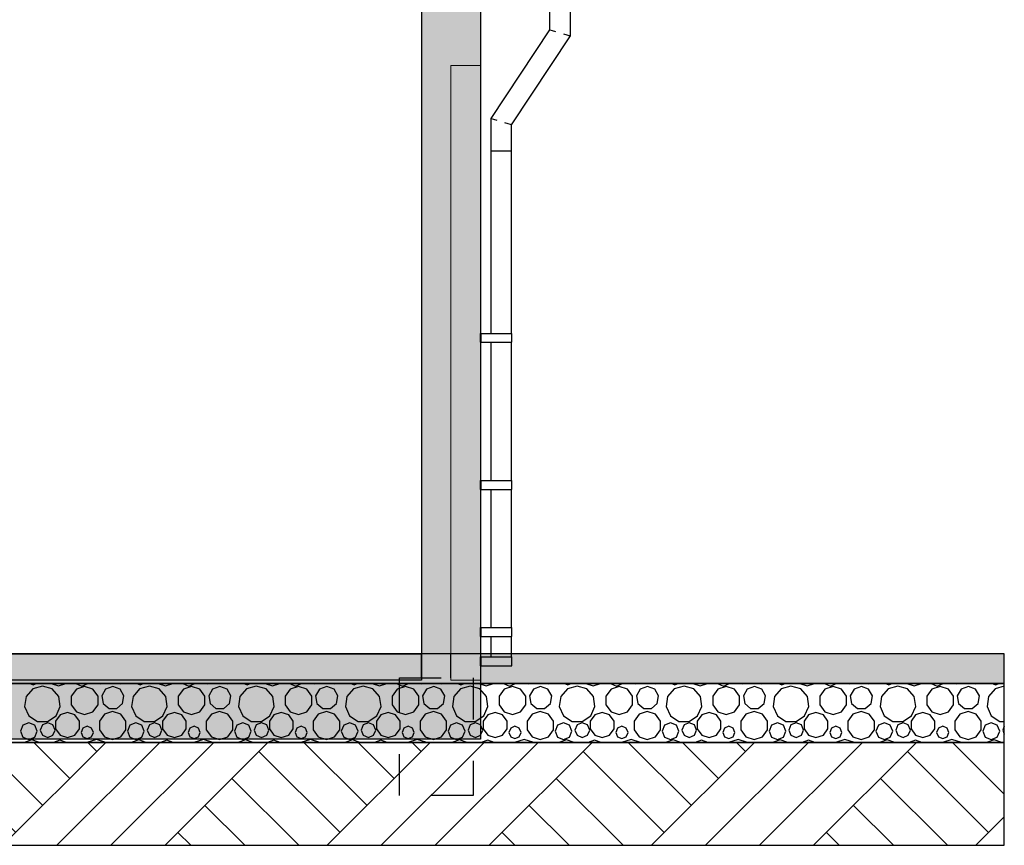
# Model space of a CAD drawing. Header units: millimetres. Extents: x 136716 to 165336, y 71818 to 82974.
# Tile 9 of 14: x 151657 to 155006, y 76989 to 79796. Entities that reach past the tile are written whole.
import ezdxf

# ---------------------------------------------------------------- set-up
doc = ezdxf.new("R2010")
doc.units = ezdxf.units.MM
doc.header["$LTSCALE"] = 0.5
doc.header["$MEASUREMENT"] = 0
doc.linetypes.add('PLINE', pattern=[0])
doc.linetypes.add('Små Stiplet', pattern=[564.444444, 282.222222, -282.222222])
for name, color, linetype in [('231- Bærende yttervegger (Skravur)(Nye konstruksjoner)', 7, 'Continuous'), ('231- Bærende yttervegger(Nye konstruksjoner)', 7, 'Continuous'), ('24-- Innervegger(Nye konstruksjoner)', 7, 'Continuous'), ('252- Gulv på grunn_ bunnplate (Skravur)(Nye konstruksjoner)', 7, 'Continuous'), ('252- Gulv på grunn_ bunnplate(Nye konstruksjoner)', 7, 'Continuous'), ('265- Gesimser_ takrenner og nedløp(Nye konstruksjoner)', 7, 'Continuous'), ('315- Utstyr for sanitærinstallasjoner(Nye konstruksjoner)', 7, 'Continuous'), ('878- Annen overflate_visuell informasjon_situasjonsplan(Nye konstruksjoner)', 7, 'Continuous')]:
    doc.layers.add(name, color=color, linetype=linetype)
doc.layers.add('244- Vinduer_ dører_ foldevegger(Nye konstruksjoner)', color=7, linetype='Continuous', lineweight=0)

# ---------------------------------------------------------------- blocks, each defined once
blk = doc.blocks.new('*X17', base_point=(-68238.4, 0))
at = {"layer": '878- Annen overflate_visuell informasjon_situasjonsplan(Nye konstruksjoner)', "linetype": 'PLINE'}
for p, q in [((151692.2, 77538.9), (151703.6, 77534.2)), ((151734.8, 77530.4), (151701.7, 77520.7)), ((151703.6, 77534.2), (151715, 77538.9)), ((151767.9, 77520.7), (151734.8, 77530.4)), ((151764.7, 77538.9), (151789.7, 77530.8)), ((151789.7, 77530.8), (151814.7, 77538.9)), ((151848.5, 77538.9), (151848.5, 77538.8)), ((151848.5, 77538.8), (151868.7, 77530.4)), ((151868.7, 77530.4), (151888.9, 77538.8)), ((151888.9, 77538.8), (151889, 77538.9)), ((151929.1, 77538.9), (151932.6, 77537.4)), ((151932.6, 77537.4), (151936, 77538.9)), ((151996.3, 77538.9), (151999.9, 77537.7)), ((151999.9, 77537.7), (152003.6, 77538.9)), ((152055.9, 77538.9), (152067.3, 77534.2)), ((152098.5, 77530.4), (152065.4, 77520.7)), ((152067.3, 77534.2), (152078.7, 77538.9)), ((152131.6, 77520.7), (152098.5, 77530.4)), ((152128.4, 77538.9), (152153.4, 77530.8)), ((152153.4, 77530.8), (152178.4, 77538.9)), ((152212.2, 77538.9), (152212.2, 77538.8)), ((152212.2, 77538.8), (152232.4, 77530.4)), ((152232.4, 77530.4), (152252.7, 77538.8)), ((152252.7, 77538.8), (152252.7, 77538.9)), ((152292.8, 77538.9), (152296.3, 77537.4)), ((152296.3, 77537.4), (152299.7, 77538.9)), ((152360, 77538.9), (152363.6, 77537.7)), ((152363.6, 77537.7), (152367.3, 77538.9)), ((152419.6, 77538.9), (152431, 77534.2)), ((152462.2, 77530.4), (152429.2, 77520.7)), ((152431, 77534.2), (152442.4, 77538.9)), ((152495.3, 77520.7), (152462.2, 77530.4)), ((152492.1, 77538.9), (152517.1, 77530.8)), ((152517.1, 77530.8), (152542.1, 77538.9)), ((152575.9, 77538.9), (152575.9, 77538.8)), ((152575.9, 77538.8), (152596.1, 77530.4)), ((152596.1, 77530.4), (152616.4, 77538.8)), ((152616.4, 77538.8), (152616.4, 77538.9)), ((152656.5, 77538.9), (152660, 77537.4)), ((152660, 77537.4), (152663.5, 77538.9)), ((152723.7, 77538.9), (152727.3, 77537.7)), ((152727.3, 77537.7), (152731, 77538.9)), ((152783.3, 77538.9), (152794.7, 77534.2)), ((152826, 77530.4), (152792.9, 77520.7)), ((152794.7, 77534.2), (152806.2, 77538.9)), ((152859, 77520.7), (152826, 77530.4)), ((152855.9, 77538.9), (152880.8, 77530.8)), ((152880.8, 77530.8), (152905.8, 77538.9)), ((152939.6, 77538.9), (152939.6, 77538.8)), ((152939.6, 77538.8), (152959.9, 77530.4)), ((152959.9, 77530.4), (152980.1, 77538.8)), ((152980.1, 77538.8), (152980.1, 77538.9)), ((153020.2, 77538.9), (153023.7, 77537.4)), ((153023.7, 77537.4), (153027.2, 77538.9)), ((153087.4, 77538.9), (153091.1, 77537.7)), ((153091.1, 77537.7), (153094.7, 77538.9)), ((153147, 77538.9), (153158.4, 77534.2)), ((153189.7, 77530.4), (153156.6, 77520.7)), ((153158.4, 77534.2), (153169.9, 77538.9)), ((153222.8, 77520.7), (153189.7, 77530.4)), ((153219.6, 77538.9), (153244.5, 77530.8)), ((153244.5, 77530.8), (153269.5, 77538.9)), ((153303.3, 77538.9), (153303.3, 77538.8)), ((153303.3, 77538.8), (153323.6, 77530.4)), ((153323.6, 77530.4), (153343.8, 77538.8)), ((153343.8, 77538.8), (153343.8, 77538.9)), ((153383.9, 77538.9), (153387.4, 77537.4)), ((153387.4, 77537.4), (153390.9, 77538.9)), ((153451.1, 77538.9), (153454.8, 77537.7)), ((153454.8, 77537.7), (153458.4, 77538.9)), ((153510.7, 77538.9), (153522.1, 77534.2)), ((153553.4, 77530.4), (153520.3, 77520.7)), ((153522.1, 77534.2), (153533.6, 77538.9)), ((153586.5, 77520.7), (153553.4, 77530.4)), ((153583.3, 77538.9), (153608.2, 77530.8)), ((153608.2, 77530.8), (153633.2, 77538.9)), ((153667, 77538.9), (153667.1, 77538.8)), ((153667.1, 77538.8), (153687.3, 77530.4)), ((153687.3, 77530.4), (153707.5, 77538.8)), ((153707.5, 77538.8), (153707.5, 77538.9)), ((153747.6, 77538.9), (153751.1, 77537.4)), ((153751.1, 77537.4), (153754.6, 77538.9)), ((153814.8, 77538.9), (153818.5, 77537.7)), ((153818.5, 77537.7), (153822.1, 77538.9)), ((153874.4, 77538.9), (153885.8, 77534.2)), ((153917.1, 77530.4), (153884, 77520.7)), ((153885.8, 77534.2), (153897.3, 77538.9)), ((153950.2, 77520.7), (153917.1, 77530.4)), ((153947, 77538.9), (153971.9, 77530.8)), ((153971.9, 77530.8), (153996.9, 77538.9)), ((154030.7, 77538.9), (154030.8, 77538.8)), ((154030.8, 77538.8), (154051, 77530.4)), ((154051, 77530.4), (154071.2, 77538.8)), ((154071.2, 77538.8), (154071.2, 77538.9)), ((154111.3, 77538.9), (154114.8, 77537.4)), ((154114.8, 77537.4), (154118.3, 77538.9)), ((154178.5, 77538.9), (154182.2, 77537.7)), ((154182.2, 77537.7), (154185.8, 77538.9)), ((154238.1, 77538.9), (154249.6, 77534.2)), ((154280.8, 77530.4), (154247.7, 77520.7)), ((154249.6, 77534.2), (154261, 77538.9)), ((154313.9, 77520.7), (154280.8, 77530.4)), ((154310.7, 77538.9), (154335.7, 77530.8)), ((154335.7, 77530.8), (154360.6, 77538.9)), ((154394.4, 77538.9), (154394.5, 77538.8)), ((154394.5, 77538.8), (154414.7, 77530.4)), ((154414.7, 77530.4), (154434.9, 77538.8)), ((154434.9, 77538.8), (154435, 77538.9)), ((154475, 77538.9), (154478.5, 77537.4)), ((154478.5, 77537.4), (154482, 77538.9)), ((154542.2, 77538.9), (154545.9, 77537.7)), ((154545.9, 77537.7), (154549.5, 77538.9)), ((154601.8, 77538.9), (154613.3, 77534.2)), ((154644.5, 77530.4), (154611.4, 77520.7)), ((154613.3, 77534.2), (154624.7, 77538.9)), ((154677.6, 77520.7), (154644.5, 77530.4)), ((154674.4, 77538.9), (154699.4, 77530.8)), ((154699.4, 77530.8), (154724.3, 77538.9)), ((154758.1, 77538.9), (154758.2, 77538.8)), ((154758.2, 77538.8), (154778.4, 77530.4)), ((154778.4, 77530.4), (154798.6, 77538.8)), ((154798.6, 77538.8), (154798.7, 77538.9)), ((154838.7, 77538.9), (154842.2, 77537.4)), ((154842.2, 77537.4), (154845.7, 77538.9)), ((154905.9, 77538.9), (154909.6, 77537.7)), ((154909.6, 77537.7), (154913.3, 77538.9)), ((154965.5, 77538.9), (154977, 77534.2)), ((154977, 77534.2), (154988.4, 77538.9)), ((151701.7, 77520.7), (151679.1, 77494.6)), ((151790.5, 77494.6), (151767.9, 77520.7)), ((151850.4, 77520.2), (151833, 77496.4)), ((151878.4, 77529.3), (151850.4, 77520.2)), ((151906.4, 77520.2), (151878.4, 77529.3)), ((151923.8, 77496.4), (151906.4, 77520.2)), ((151949.8, 77519.8), (151936.7, 77497.1)), ((151936.7, 77497.1), (151941.2, 77471.3)), ((151974.4, 77528.8), (151949.8, 77519.8)), ((151999.1, 77519.8), (151974.4, 77528.8)), ((152012.2, 77497.1), (151999.1, 77519.8)), ((152007.6, 77471.3), (152012.2, 77497.1)), ((152065.4, 77520.7), (152042.9, 77494.6)), ((152154.2, 77494.6), (152131.6, 77520.7)), ((152214.1, 77520.2), (152196.7, 77496.4)), ((152242.1, 77529.3), (152214.1, 77520.2)), ((152270.1, 77520.2), (152242.1, 77529.3)), ((152287.5, 77496.4), (152270.1, 77520.2)), ((152313.5, 77519.8), (152300.4, 77497.1)), ((152300.4, 77497.1), (152304.9, 77471.3)), ((152338.1, 77528.8), (152313.5, 77519.8)), ((152362.8, 77519.8), (152338.1, 77528.8)), ((152375.9, 77497.1), (152362.8, 77519.8)), ((152371.4, 77471.3), (152375.9, 77497.1)), ((152429.2, 77520.7), (152406.6, 77494.6)), ((152517.9, 77494.6), (152495.3, 77520.7)), ((152577.8, 77520.2), (152560.4, 77496.4)), ((152605.8, 77529.3), (152577.8, 77520.2)), ((152633.9, 77520.2), (152605.8, 77529.3)), ((152651.2, 77496.4), (152633.9, 77520.2)), ((152677.2, 77519.8), (152664.1, 77497.1)), ((152664.1, 77497.1), (152668.6, 77471.3)), ((152701.8, 77528.8), (152677.2, 77519.8)), ((152726.5, 77519.8), (152701.8, 77528.8)), ((152739.6, 77497.1), (152726.5, 77519.8)), ((152735.1, 77471.3), (152739.6, 77497.1)), ((152792.9, 77520.7), (152770.3, 77494.6)), ((152881.6, 77494.6), (152859, 77520.7)), ((152941.5, 77520.2), (152924.1, 77496.4)), ((152969.5, 77529.3), (152941.5, 77520.2)), ((152997.6, 77520.2), (152969.5, 77529.3)), ((153014.9, 77496.4), (152997.6, 77520.2)), ((153040.9, 77519.8), (153027.8, 77497.1)), ((153027.8, 77497.1), (153032.3, 77471.3)), ((153065.6, 77528.8), (153040.9, 77519.8)), ((153090.2, 77519.8), (153065.6, 77528.8)), ((153103.3, 77497.1), (153090.2, 77519.8)), ((153098.8, 77471.3), (153103.3, 77497.1)), ((153156.6, 77520.7), (153134, 77494.6)), ((153245.3, 77494.6), (153222.8, 77520.7)), ((153305.2, 77520.2), (153287.9, 77496.4)), ((153333.2, 77529.3), (153305.2, 77520.2)), ((153361.3, 77520.2), (153333.2, 77529.3)), ((153378.6, 77496.4), (153361.3, 77520.2)), ((153404.6, 77519.8), (153391.5, 77497.1)), ((153391.5, 77497.1), (153396, 77471.3)), ((153429.3, 77528.8), (153404.6, 77519.8)), ((153453.9, 77519.8), (153429.3, 77528.8)), ((153467, 77497.1), (153453.9, 77519.8)), ((153462.5, 77471.3), (153467, 77497.1)), ((153520.3, 77520.7), (153497.7, 77494.6)), ((153609, 77494.6), (153586.5, 77520.7)), ((153668.9, 77520.2), (153651.6, 77496.4)), ((153696.9, 77529.3), (153668.9, 77520.2)), ((153725, 77520.2), (153696.9, 77529.3)), ((153742.3, 77496.4), (153725, 77520.2)), ((153768.3, 77519.8), (153755.2, 77497.1)), ((153755.2, 77497.1), (153759.8, 77471.3)), ((153793, 77528.8), (153768.3, 77519.8)), ((153817.6, 77519.8), (153793, 77528.8)), ((153830.7, 77497.1), (153817.6, 77519.8)), ((153826.2, 77471.3), (153830.7, 77497.1)), ((153884, 77520.7), (153861.4, 77494.6)), ((153972.8, 77494.6), (153950.2, 77520.7)), ((154032.6, 77520.2), (154015.3, 77496.4)), ((154060.6, 77529.3), (154032.6, 77520.2)), ((154088.7, 77520.2), (154060.6, 77529.3)), ((154106, 77496.4), (154088.7, 77520.2)), ((154132, 77519.8), (154118.9, 77497.1)), ((154118.9, 77497.1), (154123.5, 77471.3)), ((154156.7, 77528.8), (154132, 77519.8)), ((154181.3, 77519.8), (154156.7, 77528.8)), ((154194.4, 77497.1), (154181.3, 77519.8)), ((154189.9, 77471.3), (154194.4, 77497.1)), ((154247.7, 77520.7), (154225.1, 77494.6)), ((154336.5, 77494.6), (154313.9, 77520.7)), ((154396.3, 77520.2), (154379, 77496.4)), ((154424.3, 77529.3), (154396.3, 77520.2)), ((154452.4, 77520.2), (154424.3, 77529.3)), ((154469.7, 77496.4), (154452.4, 77520.2)), ((154495.7, 77519.8), (154482.6, 77497.1)), ((154482.6, 77497.1), (154487.2, 77471.3)), ((154520.4, 77528.8), (154495.7, 77519.8)), ((154545, 77519.8), (154520.4, 77528.8)), ((154558.2, 77497.1), (154545, 77519.8)), ((154553.6, 77471.3), (154558.2, 77497.1)), ((154611.4, 77520.7), (154588.8, 77494.6)), ((154700.2, 77494.6), (154677.6, 77520.7)), ((154760, 77520.2), (154742.7, 77496.4)), ((154788.1, 77529.3), (154760, 77520.2)), ((154816.1, 77520.2), (154788.1, 77529.3)), ((154833.4, 77496.4), (154816.1, 77520.2)), ((154859.4, 77519.8), (154846.3, 77497.1)), ((154846.3, 77497.1), (154850.9, 77471.3)), ((154884.1, 77528.8), (154859.4, 77519.8)), ((154908.7, 77519.8), (154884.1, 77528.8)), ((154921.9, 77497.1), (154908.7, 77519.8)), ((154917.3, 77471.3), (154921.9, 77497.1)), ((154975.1, 77520.7), (154952.5, 77494.6)), ((155006.4, 77529.9), (154975.1, 77520.7)), ((151679.1, 77494.6), (151674.2, 77460.5)), ((151795.4, 77460.5), (151790.5, 77494.6)), ((151833, 77496.4), (151833, 77466.9)), ((151833, 77466.9), (151850.4, 77443)), ((151906.4, 77443), (151923.8, 77466.9)), ((151923.8, 77466.9), (151923.8, 77496.4)), ((151941.2, 77471.3), (151961.3, 77454.4)), ((151987.5, 77454.4), (152007.6, 77471.3)), ((152042.9, 77494.6), (152037.9, 77460.5)), ((152159.1, 77460.5), (152154.2, 77494.6)), ((152196.7, 77496.4), (152196.7, 77466.9)), ((152196.7, 77466.9), (152214.1, 77443)), ((152270.1, 77443), (152287.5, 77466.9)), ((152287.5, 77466.9), (152287.5, 77496.4)), ((152304.9, 77471.3), (152325, 77454.4)), ((152351.3, 77454.4), (152371.4, 77471.3)), ((152406.6, 77494.6), (152401.7, 77460.5)), ((152522.8, 77460.5), (152517.9, 77494.6)), ((152560.4, 77496.4), (152560.4, 77466.9)), ((152560.4, 77466.9), (152577.8, 77443)), ((152633.9, 77443), (152651.2, 77466.9)), ((152651.2, 77466.9), (152651.2, 77496.4)), ((152668.6, 77471.3), (152688.7, 77454.4)), ((152715, 77454.4), (152735.1, 77471.3)), ((152770.3, 77494.6), (152765.4, 77460.5)), ((152886.5, 77460.5), (152881.6, 77494.6)), ((152924.1, 77496.4), (152924.1, 77466.9)), ((152924.1, 77466.9), (152941.5, 77443)), ((152997.6, 77443), (153014.9, 77466.9)), ((153014.9, 77466.9), (153014.9, 77496.4)), ((153032.3, 77471.3), (153052.4, 77454.4)), ((153078.7, 77454.4), (153098.8, 77471.3)), ((153134, 77494.6), (153129.1, 77460.5)), ((153250.3, 77460.5), (153245.3, 77494.6)), ((153287.9, 77496.4), (153287.9, 77466.9)), ((153287.9, 77466.9), (153305.2, 77443)), ((153361.3, 77443), (153378.6, 77466.9)), ((153378.6, 77466.9), (153378.6, 77496.4)), ((153396, 77471.3), (153416.1, 77454.4)), ((153442.4, 77454.4), (153462.5, 77471.3)), ((153497.7, 77494.6), (153492.8, 77460.5)), ((153614, 77460.5), (153609, 77494.6)), ((153651.6, 77496.4), (153651.6, 77466.9)), ((153651.6, 77466.9), (153668.9, 77443)), ((153725, 77443), (153742.3, 77466.9)), ((153742.3, 77466.9), (153742.3, 77496.4)), ((153759.8, 77471.3), (153779.8, 77454.4)), ((153806.1, 77454.4), (153826.2, 77471.3)), ((153861.4, 77494.6), (153856.5, 77460.5)), ((153977.7, 77460.5), (153972.8, 77494.6)), ((154015.3, 77496.4), (154015.3, 77466.9)), ((154015.3, 77466.9), (154032.6, 77443)), ((154088.7, 77443), (154106, 77466.9)), ((154106, 77466.9), (154106, 77496.4)), ((154123.5, 77471.3), (154143.6, 77454.4)), ((154169.8, 77454.4), (154189.9, 77471.3)), ((154225.1, 77494.6), (154220.2, 77460.5)), ((154341.4, 77460.5), (154336.5, 77494.6)), ((154379, 77496.4), (154379, 77466.9)), ((154379, 77466.9), (154396.3, 77443)), ((154452.4, 77443), (154469.7, 77466.9)), ((154469.7, 77466.9), (154469.7, 77496.4)), ((154487.2, 77471.3), (154507.3, 77454.4)), ((154533.5, 77454.4), (154553.6, 77471.3)), ((154588.8, 77494.6), (154583.9, 77460.5)), ((154705.1, 77460.5), (154700.2, 77494.6)), ((154742.7, 77496.4), (154742.7, 77466.9)), ((154742.7, 77466.9), (154760, 77443)), ((154816.1, 77443), (154833.4, 77466.9)), ((154833.4, 77466.9), (154833.4, 77496.4)), ((154850.9, 77471.3), (154871, 77454.4)), ((154897.2, 77454.4), (154917.3, 77471.3)), ((154952.5, 77494.6), (154947.6, 77460.5)), ((151674.2, 77460.5), (151688.6, 77429.1)), ((151794.9, 77432.7), (151779.5, 77411.4)), ((151781.1, 77429.1), (151795.4, 77460.5)), ((151819.9, 77440.8), (151794.9, 77432.7)), ((151844.9, 77432.7), (151819.9, 77440.8)), ((151860.4, 77411.4), (151844.9, 77432.7)), ((151850.4, 77443), (151878.4, 77433.9)), ((151878.4, 77433.9), (151906.4, 77443)), ((151945.6, 77434.4), (151928.4, 77410.7)), ((151973.4, 77443.4), (151945.6, 77434.4)), ((151961.3, 77454.4), (151987.5, 77454.4)), ((152001.2, 77434.4), (151973.4, 77443.4)), ((152018.4, 77410.7), (152001.2, 77434.4)), ((152037.9, 77460.5), (152052.3, 77429.1)), ((152158.6, 77432.7), (152143.2, 77411.4)), ((152144.8, 77429.1), (152159.1, 77460.5)), ((152183.6, 77440.8), (152158.6, 77432.7)), ((152208.7, 77432.7), (152183.6, 77440.8)), ((152224.1, 77411.4), (152208.7, 77432.7)), ((152214.1, 77443), (152242.1, 77433.9)), ((152242.1, 77433.9), (152270.1, 77443)), ((152309.3, 77434.4), (152292.1, 77410.7)), ((152337.1, 77443.4), (152309.3, 77434.4)), ((152325, 77454.4), (152351.3, 77454.4)), ((152364.9, 77434.4), (152337.1, 77443.4)), ((152382.1, 77410.7), (152364.9, 77434.4)), ((152401.7, 77460.5), (152416, 77429.1)), ((152522.3, 77432.7), (152506.9, 77411.4)), ((152508.5, 77429.1), (152522.8, 77460.5)), ((152547.3, 77440.8), (152522.3, 77432.7)), ((152572.4, 77432.7), (152547.3, 77440.8)), ((152587.8, 77411.4), (152572.4, 77432.7)), ((152577.8, 77443), (152605.8, 77433.9)), ((152605.8, 77433.9), (152633.9, 77443)), ((152673, 77434.4), (152655.8, 77410.7)), ((152700.8, 77443.4), (152673, 77434.4)), ((152688.7, 77454.4), (152715, 77454.4)), ((152728.6, 77434.4), (152700.8, 77443.4)), ((152745.8, 77410.7), (152728.6, 77434.4)), ((152765.4, 77460.5), (152779.7, 77429.1)), ((152886, 77432.7), (152870.6, 77411.4)), ((152872.2, 77429.1), (152886.5, 77460.5)), ((152911.1, 77440.8), (152886, 77432.7)), ((152936.1, 77432.7), (152911.1, 77440.8)), ((152951.5, 77411.4), (152936.1, 77432.7)), ((152941.5, 77443), (152969.5, 77433.9)), ((152969.5, 77433.9), (152997.6, 77443)), ((153036.7, 77434.4), (153019.5, 77410.7)), ((153064.5, 77443.4), (153036.7, 77434.4)), ((153052.4, 77454.4), (153078.7, 77454.4)), ((153092.3, 77434.4), (153064.5, 77443.4)), ((153109.5, 77410.7), (153092.3, 77434.4)), ((153129.1, 77460.5), (153143.4, 77429.1)), ((153249.8, 77432.7), (153234.3, 77411.4)), ((153235.9, 77429.1), (153250.3, 77460.5)), ((153274.8, 77440.8), (153249.8, 77432.7)), ((153299.8, 77432.7), (153274.8, 77440.8)), ((153315.2, 77411.4), (153299.8, 77432.7)), ((153305.2, 77443), (153333.2, 77433.9)), ((153333.2, 77433.9), (153361.3, 77443)), ((153400.4, 77434.4), (153383.2, 77410.7)), ((153428.2, 77443.4), (153400.4, 77434.4)), ((153416.1, 77454.4), (153442.4, 77454.4)), ((153456, 77434.4), (153428.2, 77443.4)), ((153473.2, 77410.7), (153456, 77434.4)), ((153492.8, 77460.5), (153507.1, 77429.1)), ((153613.5, 77432.7), (153598, 77411.4)), ((153599.6, 77429.1), (153614, 77460.5)), ((153638.5, 77440.8), (153613.5, 77432.7)), ((153663.5, 77432.7), (153638.5, 77440.8)), ((153678.9, 77411.4), (153663.5, 77432.7)), ((153668.9, 77443), (153696.9, 77433.9)), ((153696.9, 77433.9), (153725, 77443)), ((153764.1, 77434.4), (153747, 77410.7)), ((153791.9, 77443.4), (153764.1, 77434.4)), ((153779.8, 77454.4), (153806.1, 77454.4)), ((153819.8, 77434.4), (153791.9, 77443.4)), ((153836.9, 77410.7), (153819.8, 77434.4)), ((153856.5, 77460.5), (153870.8, 77429.1)), ((153977.2, 77432.7), (153961.7, 77411.4)), ((153963.3, 77429.1), (153977.7, 77460.5)), ((154002.2, 77440.8), (153977.2, 77432.7)), ((154027.2, 77432.7), (154002.2, 77440.8)), ((154042.6, 77411.4), (154027.2, 77432.7)), ((154032.6, 77443), (154060.6, 77433.9)), ((154060.6, 77433.9), (154088.7, 77443)), ((154127.8, 77434.4), (154110.7, 77410.7)), ((154155.7, 77443.4), (154127.8, 77434.4)), ((154143.6, 77454.4), (154169.8, 77454.4)), ((154183.5, 77434.4), (154155.7, 77443.4)), ((154200.6, 77410.7), (154183.5, 77434.4)), ((154220.2, 77460.5), (154234.5, 77429.1)), ((154340.9, 77432.7), (154325.4, 77411.4)), ((154327, 77429.1), (154341.4, 77460.5)), ((154365.9, 77440.8), (154340.9, 77432.7)), ((154390.9, 77432.7), (154365.9, 77440.8)), ((154406.4, 77411.4), (154390.9, 77432.7)), ((154396.3, 77443), (154424.3, 77433.9)), ((154424.3, 77433.9), (154452.4, 77443)), ((154491.6, 77434.4), (154474.4, 77410.7)), ((154519.4, 77443.4), (154491.6, 77434.4)), ((154507.3, 77454.4), (154533.5, 77454.4)), ((154547.2, 77434.4), (154519.4, 77443.4)), ((154564.4, 77410.7), (154547.2, 77434.4)), ((154583.9, 77460.5), (154598.2, 77429.1)), ((154704.6, 77432.7), (154689.1, 77411.4)), ((154690.8, 77429.1), (154705.1, 77460.5)), ((154729.6, 77440.8), (154704.6, 77432.7)), ((154754.6, 77432.7), (154729.6, 77440.8)), ((154770.1, 77411.4), (154754.6, 77432.7)), ((154760, 77443), (154788.1, 77433.9)), ((154788.1, 77433.9), (154816.1, 77443)), ((154855.3, 77434.4), (154838.1, 77410.7)), ((154883.1, 77443.4), (154855.3, 77434.4)), ((154871, 77454.4), (154897.2, 77454.4)), ((154910.9, 77434.4), (154883.1, 77443.4)), ((154928.1, 77410.7), (154910.9, 77434.4)), ((154947.6, 77460.5), (154961.9, 77429.1)), ((151668.5, 77397.2), (151660.1, 77377)), ((151688.7, 77405.6), (151668.5, 77397.2)), ((151688.6, 77429.1), (151717.6, 77410.4)), ((151708.9, 77397.2), (151688.7, 77405.6)), ((151717.3, 77377), (151708.9, 77397.2)), ((151717.6, 77410.4), (151752.1, 77410.4)), ((151734.8, 77398.3), (151727.5, 77380.5)), ((151752.6, 77405.6), (151734.8, 77398.3)), ((151752.1, 77410.4), (151781.1, 77429.1)), ((151770.3, 77398.3), (151752.6, 77405.6)), ((151777.6, 77380.5), (151770.3, 77398.3)), ((151779.5, 77411.4), (151779.5, 77385.1)), ((151860.4, 77385.1), (151860.4, 77411.4)), ((151928.4, 77410.7), (151928.4, 77381.5)), ((152018.4, 77381.5), (152018.4, 77410.7)), ((152032.2, 77397.2), (152023.9, 77377)), ((152052.4, 77405.6), (152032.2, 77397.2)), ((152052.3, 77429.1), (152081.3, 77410.4)), ((152072.7, 77397.2), (152052.4, 77405.6)), ((152081, 77377), (152072.7, 77397.2)), ((152081.3, 77410.4), (152115.8, 77410.4)), ((152098.5, 77398.3), (152091.2, 77380.5)), ((152116.3, 77405.6), (152098.5, 77398.3)), ((152115.8, 77410.4), (152144.8, 77429.1)), ((152134, 77398.3), (152116.3, 77405.6)), ((152141.3, 77380.5), (152134, 77398.3)), ((152143.2, 77411.4), (152143.2, 77385.1)), ((152224.1, 77385.1), (152224.1, 77411.4)), ((152292.1, 77410.7), (152292.1, 77381.5)), ((152382.1, 77381.5), (152382.1, 77410.7)), ((152395.9, 77397.2), (152387.6, 77377)), ((152416.1, 77405.6), (152395.9, 77397.2)), ((152416, 77429.1), (152445, 77410.4)), ((152436.4, 77397.2), (152416.1, 77405.6)), ((152444.7, 77377), (152436.4, 77397.2)), ((152445, 77410.4), (152479.5, 77410.4)), ((152462.2, 77398.3), (152454.9, 77380.5)), ((152480, 77405.6), (152462.2, 77398.3)), ((152479.5, 77410.4), (152508.5, 77429.1)), ((152497.7, 77398.3), (152480, 77405.6)), ((152505, 77380.5), (152497.7, 77398.3)), ((152506.9, 77411.4), (152506.9, 77385.1)), ((152587.8, 77385.1), (152587.8, 77411.4)), ((152655.8, 77410.7), (152655.8, 77381.5)), ((152745.8, 77381.5), (152745.8, 77410.7)), ((152759.6, 77397.2), (152751.3, 77377)), ((152779.9, 77405.6), (152759.6, 77397.2)), ((152779.7, 77429.1), (152808.7, 77410.4)), ((152800.1, 77397.2), (152779.9, 77405.6)), ((152808.4, 77377), (152800.1, 77397.2)), ((152808.7, 77410.4), (152843.2, 77410.4)), ((152826, 77398.3), (152818.6, 77380.5)), ((152843.7, 77405.6), (152826, 77398.3)), ((152843.2, 77410.4), (152872.2, 77429.1)), ((152861.4, 77398.3), (152843.7, 77405.6)), ((152868.8, 77380.5), (152861.4, 77398.3)), ((152870.6, 77411.4), (152870.6, 77385.1)), ((152951.5, 77385.1), (152951.5, 77411.4)), ((153019.5, 77410.7), (153019.5, 77381.5)), ((153109.5, 77381.5), (153109.5, 77410.7)), ((153123.3, 77397.2), (153115, 77377)), ((153143.6, 77405.6), (153123.3, 77397.2)), ((153143.4, 77429.1), (153172.4, 77410.4)), ((153163.8, 77397.2), (153143.6, 77405.6)), ((153172.2, 77377), (153163.8, 77397.2)), ((153172.4, 77410.4), (153206.9, 77410.4)), ((153189.7, 77398.3), (153182.3, 77380.5)), ((153207.4, 77405.6), (153189.7, 77398.3)), ((153206.9, 77410.4), (153235.9, 77429.1)), ((153225.1, 77398.3), (153207.4, 77405.6)), ((153232.5, 77380.5), (153225.1, 77398.3)), ((153234.3, 77411.4), (153234.3, 77385.1)), ((153315.2, 77385.1), (153315.2, 77411.4)), ((153383.2, 77410.7), (153383.2, 77381.5)), ((153473.2, 77381.5), (153473.2, 77410.7)), ((153487.1, 77397.2), (153478.7, 77377)), ((153507.3, 77405.6), (153487.1, 77397.2)), ((153507.1, 77429.1), (153536.1, 77410.4)), ((153527.5, 77397.2), (153507.3, 77405.6)), ((153535.9, 77377), (153527.5, 77397.2)), ((153536.1, 77410.4), (153570.6, 77410.4)), ((153553.4, 77398.3), (153546, 77380.5)), ((153571.1, 77405.6), (153553.4, 77398.3)), ((153570.6, 77410.4), (153599.6, 77429.1)), ((153588.8, 77398.3), (153571.1, 77405.6)), ((153596.2, 77380.5), (153588.8, 77398.3)), ((153598, 77411.4), (153598, 77385.1)), ((153678.9, 77385.1), (153678.9, 77411.4)), ((153747, 77410.7), (153747, 77381.5)), ((153836.9, 77381.5), (153836.9, 77410.7)), ((153850.8, 77397.2), (153842.4, 77377)), ((153871, 77405.6), (153850.8, 77397.2)), ((153870.8, 77429.1), (153899.8, 77410.4)), ((153891.2, 77397.2), (153871, 77405.6)), ((153899.6, 77377), (153891.2, 77397.2)), ((153899.8, 77410.4), (153934.3, 77410.4)), ((153917.1, 77398.3), (153909.7, 77380.5)), ((153934.8, 77405.6), (153917.1, 77398.3)), ((153934.3, 77410.4), (153963.3, 77429.1)), ((153952.5, 77398.3), (153934.8, 77405.6)), ((153959.9, 77380.5), (153952.5, 77398.3)), ((153961.7, 77411.4), (153961.7, 77385.1)), ((154042.6, 77385.1), (154042.6, 77411.4)), ((154110.7, 77410.7), (154110.7, 77381.5)), ((154200.6, 77381.5), (154200.6, 77410.7)), ((154214.5, 77397.2), (154206.1, 77377)), ((154234.7, 77405.6), (154214.5, 77397.2)), ((154234.5, 77429.1), (154263.5, 77410.4)), ((154254.9, 77397.2), (154234.7, 77405.6)), ((154263.3, 77377), (154254.9, 77397.2)), ((154263.5, 77410.4), (154298, 77410.4)), ((154280.8, 77398.3), (154273.4, 77380.5)), ((154298.5, 77405.6), (154280.8, 77398.3)), ((154298, 77410.4), (154327, 77429.1)), ((154316.2, 77398.3), (154298.5, 77405.6)), ((154323.6, 77380.5), (154316.2, 77398.3)), ((154325.4, 77411.4), (154325.4, 77385.1)), ((154406.4, 77385.1), (154406.4, 77411.4)), ((154474.4, 77410.7), (154474.4, 77381.5)), ((154564.4, 77381.5), (154564.4, 77410.7)), ((154578.2, 77397.2), (154569.8, 77377)), ((154598.4, 77405.6), (154578.2, 77397.2)), ((154598.2, 77429.1), (154627.2, 77410.4)), ((154618.6, 77397.2), (154598.4, 77405.6)), ((154627, 77377), (154618.6, 77397.2)), ((154627.2, 77410.4), (154661.7, 77410.4)), ((154644.5, 77398.3), (154637.1, 77380.5)), ((154662.2, 77405.6), (154644.5, 77398.3)), ((154661.7, 77410.4), (154690.8, 77429.1)), ((154680, 77398.3), (154662.2, 77405.6)), ((154687.3, 77380.5), (154680, 77398.3)), ((154689.1, 77411.4), (154689.1, 77385.1)), ((154770.1, 77385.1), (154770.1, 77411.4)), ((154838.1, 77410.7), (154838.1, 77381.5)), ((154928.1, 77381.5), (154928.1, 77410.7)), ((154941.9, 77397.2), (154933.5, 77377)), ((154962.1, 77405.6), (154941.9, 77397.2)), ((154961.9, 77429.1), (154991, 77410.4)), ((154982.3, 77397.2), (154962.1, 77405.6)), ((154990.7, 77377), (154982.3, 77397.2)), ((154991, 77410.4), (155006.4, 77410.4)), ((151660.1, 77377), (151668.5, 77356.8)), ((151708.9, 77356.8), (151717.3, 77377)), ((151727.5, 77380.5), (151734.8, 77362.8)), ((151734.8, 77362.8), (151752.6, 77355.5)), ((151752.6, 77355.5), (151770.3, 77362.8)), ((151770.3, 77362.8), (151777.6, 77380.5)), ((151779.5, 77385.1), (151794.9, 77363.8)), ((151794.9, 77363.8), (151819.9, 77355.7)), ((151819.9, 77355.7), (151844.9, 77363.8)), ((151844.9, 77363.8), (151860.4, 77385.1)), ((151872.7, 77387.5), (151866.6, 77372.8)), ((151866.6, 77372.8), (151872.7, 77358.2)), ((151887.3, 77393.5), (151872.7, 77387.5)), ((151901.9, 77387.5), (151887.3, 77393.5)), ((151908, 77372.8), (151901.9, 77387.5)), ((151901.9, 77358.2), (151908, 77372.8)), ((151928.4, 77381.5), (151945.6, 77357.8)), ((152001.2, 77357.8), (152018.4, 77381.5)), ((152023.9, 77377), (152032.2, 77356.8)), ((152072.7, 77356.8), (152081, 77377)), ((152091.2, 77380.5), (152098.5, 77362.8)), ((152098.5, 77362.8), (152116.3, 77355.5)), ((152116.3, 77355.5), (152134, 77362.8)), ((152134, 77362.8), (152141.3, 77380.5)), ((152143.2, 77385.1), (152158.6, 77363.8)), ((152158.6, 77363.8), (152183.6, 77355.7)), ((152183.6, 77355.7), (152208.7, 77363.8)), ((152208.7, 77363.8), (152224.1, 77385.1)), ((152236.4, 77387.5), (152230.3, 77372.8)), ((152230.3, 77372.8), (152236.4, 77358.2)), ((152251, 77393.5), (152236.4, 77387.5)), ((152265.6, 77387.5), (152251, 77393.5)), ((152271.7, 77372.8), (152265.6, 77387.5)), ((152265.6, 77358.2), (152271.7, 77372.8)), ((152292.1, 77381.5), (152309.3, 77357.8)), ((152364.9, 77357.8), (152382.1, 77381.5)), ((152387.6, 77377), (152395.9, 77356.8)), ((152436.4, 77356.8), (152444.7, 77377)), ((152454.9, 77380.5), (152462.2, 77362.8)), ((152462.2, 77362.8), (152480, 77355.5)), ((152480, 77355.5), (152497.7, 77362.8)), ((152497.7, 77362.8), (152505, 77380.5)), ((152506.9, 77385.1), (152522.3, 77363.8)), ((152522.3, 77363.8), (152547.3, 77355.7)), ((152547.3, 77355.7), (152572.4, 77363.8)), ((152572.4, 77363.8), (152587.8, 77385.1)), ((152600.1, 77387.5), (152594, 77372.8)), ((152594, 77372.8), (152600.1, 77358.2)), ((152614.7, 77393.5), (152600.1, 77387.5)), ((152629.3, 77387.5), (152614.7, 77393.5)), ((152635.4, 77372.8), (152629.3, 77387.5)), ((152629.3, 77358.2), (152635.4, 77372.8)), ((152655.8, 77381.5), (152673, 77357.8)), ((152728.6, 77357.8), (152745.8, 77381.5)), ((152751.3, 77377), (152759.6, 77356.8)), ((152800.1, 77356.8), (152808.4, 77377)), ((152818.6, 77380.5), (152826, 77362.8)), ((152826, 77362.8), (152843.7, 77355.5)), ((152843.7, 77355.5), (152861.4, 77362.8)), ((152861.4, 77362.8), (152868.8, 77380.5)), ((152870.6, 77385.1), (152886, 77363.8)), ((152886, 77363.8), (152911.1, 77355.7)), ((152911.1, 77355.7), (152936.1, 77363.8)), ((152936.1, 77363.8), (152951.5, 77385.1)), ((152963.8, 77387.5), (152957.8, 77372.8)), ((152957.8, 77372.8), (152963.8, 77358.2)), ((152978.4, 77393.5), (152963.8, 77387.5)), ((152993, 77387.5), (152978.4, 77393.5)), ((152999.1, 77372.8), (152993, 77387.5)), ((152993, 77358.2), (152999.1, 77372.8)), ((153019.5, 77381.5), (153036.7, 77357.8)), ((153092.3, 77357.8), (153109.5, 77381.5)), ((153115, 77377), (153123.3, 77356.8)), ((153163.8, 77356.8), (153172.2, 77377)), ((153182.3, 77380.5), (153189.7, 77362.8)), ((153189.7, 77362.8), (153207.4, 77355.5)), ((153207.4, 77355.5), (153225.1, 77362.8)), ((153225.1, 77362.8), (153232.5, 77380.5)), ((153234.3, 77385.1), (153249.8, 77363.8)), ((153249.8, 77363.8), (153274.8, 77355.7)), ((153274.8, 77355.7), (153299.8, 77363.8)), ((153299.8, 77363.8), (153315.2, 77385.1)), ((153327.5, 77387.5), (153321.5, 77372.8)), ((153321.5, 77372.8), (153327.5, 77358.2)), ((153342.1, 77393.5), (153327.5, 77387.5)), ((153356.8, 77387.5), (153342.1, 77393.5)), ((153362.8, 77372.8), (153356.8, 77387.5)), ((153356.8, 77358.2), (153362.8, 77372.8)), ((153383.2, 77381.5), (153400.4, 77357.8)), ((153456, 77357.8), (153473.2, 77381.5)), ((153478.7, 77377), (153487.1, 77356.8)), ((153527.5, 77356.8), (153535.9, 77377)), ((153546, 77380.5), (153553.4, 77362.8)), ((153553.4, 77362.8), (153571.1, 77355.5)), ((153571.1, 77355.5), (153588.8, 77362.8)), ((153588.8, 77362.8), (153596.2, 77380.5)), ((153598, 77385.1), (153613.5, 77363.8)), ((153613.5, 77363.8), (153638.5, 77355.7)), ((153638.5, 77355.7), (153663.5, 77363.8)), ((153663.5, 77363.8), (153678.9, 77385.1)), ((153691.2, 77387.5), (153685.2, 77372.8)), ((153685.2, 77372.8), (153691.2, 77358.2)), ((153705.8, 77393.5), (153691.2, 77387.5)), ((153720.5, 77387.5), (153705.8, 77393.5)), ((153726.5, 77372.8), (153720.5, 77387.5)), ((153720.5, 77358.2), (153726.5, 77372.8)), ((153747, 77381.5), (153764.1, 77357.8)), ((153819.8, 77357.8), (153836.9, 77381.5)), ((153842.4, 77377), (153850.8, 77356.8)), ((153891.2, 77356.8), (153899.6, 77377)), ((153909.7, 77380.5), (153917.1, 77362.8)), ((153917.1, 77362.8), (153934.8, 77355.5)), ((153934.8, 77355.5), (153952.5, 77362.8)), ((153952.5, 77362.8), (153959.9, 77380.5)), ((153961.7, 77385.1), (153977.2, 77363.8)), ((153977.2, 77363.8), (154002.2, 77355.7)), ((154002.2, 77355.7), (154027.2, 77363.8)), ((154027.2, 77363.8), (154042.6, 77385.1)), ((154054.9, 77387.5), (154048.9, 77372.8)), ((154048.9, 77372.8), (154054.9, 77358.2)), ((154069.6, 77393.5), (154054.9, 77387.5)), ((154084.2, 77387.5), (154069.6, 77393.5)), ((154090.2, 77372.8), (154084.2, 77387.5)), ((154084.2, 77358.2), (154090.2, 77372.8)), ((154110.7, 77381.5), (154127.8, 77357.8)), ((154183.5, 77357.8), (154200.6, 77381.5)), ((154206.1, 77377), (154214.5, 77356.8)), ((154254.9, 77356.8), (154263.3, 77377)), ((154273.4, 77380.5), (154280.8, 77362.8)), ((154280.8, 77362.8), (154298.5, 77355.5)), ((154298.5, 77355.5), (154316.2, 77362.8)), ((154316.2, 77362.8), (154323.6, 77380.5)), ((154325.4, 77385.1), (154340.9, 77363.8)), ((154340.9, 77363.8), (154365.9, 77355.7)), ((154365.9, 77355.7), (154390.9, 77363.8)), ((154390.9, 77363.8), (154406.4, 77385.1)), ((154418.6, 77387.5), (154412.6, 77372.8)), ((154412.6, 77372.8), (154418.6, 77358.2)), ((154433.3, 77393.5), (154418.6, 77387.5)), ((154447.9, 77387.5), (154433.3, 77393.5)), ((154453.9, 77372.8), (154447.9, 77387.5)), ((154447.9, 77358.2), (154453.9, 77372.8)), ((154474.4, 77381.5), (154491.6, 77357.8)), ((154547.2, 77357.8), (154564.4, 77381.5)), ((154569.8, 77377), (154578.2, 77356.8)), ((154618.6, 77356.8), (154627, 77377)), ((154637.1, 77380.5), (154644.5, 77362.8)), ((154644.5, 77362.8), (154662.2, 77355.5)), ((154662.2, 77355.5), (154680, 77362.8)), ((154680, 77362.8), (154687.3, 77380.5)), ((154689.1, 77385.1), (154704.6, 77363.8)), ((154704.6, 77363.8), (154729.6, 77355.7)), ((154729.6, 77355.7), (154754.6, 77363.8)), ((154754.6, 77363.8), (154770.1, 77385.1)), ((154782.3, 77387.5), (154776.3, 77372.8)), ((154776.3, 77372.8), (154782.3, 77358.2)), ((154797, 77393.5), (154782.3, 77387.5)), ((154811.6, 77387.5), (154797, 77393.5)), ((154817.6, 77372.8), (154811.6, 77387.5)), ((154811.6, 77358.2), (154817.6, 77372.8)), ((154838.1, 77381.5), (154855.3, 77357.8)), ((154910.9, 77357.8), (154928.1, 77381.5)), ((154933.5, 77377), (154941.9, 77356.8)), ((154982.3, 77356.8), (154990.7, 77377)), ((155006.4, 77394), (155000.9, 77380.5)), ((155000.9, 77380.5), (155006.4, 77367)), ((151668.5, 77356.8), (151688.7, 77348.4)), ((151698.4, 77347.3), (151672.4, 77338.9)), ((151688.7, 77348.4), (151708.9, 77356.8)), ((151724.4, 77338.9), (151698.4, 77347.3)), ((151794.4, 77346.8), (151772.7, 77338.9)), ((151816.2, 77338.9), (151794.4, 77346.8)), ((151872.7, 77358.2), (151887.3, 77352.2)), ((151918.5, 77348.4), (151886.2, 77338.9)), ((151887.3, 77352.2), (151901.9, 77358.2)), ((151950.9, 77338.9), (151918.5, 77348.4)), ((151945.6, 77357.8), (151973.4, 77348.8)), ((151973.4, 77348.8), (152001.2, 77357.8)), ((152032.2, 77356.8), (152052.4, 77348.4)), ((152062.1, 77347.3), (152036.1, 77338.9)), ((152052.4, 77348.4), (152072.7, 77356.8)), ((152088.1, 77338.9), (152062.1, 77347.3)), ((152158.1, 77346.8), (152136.4, 77338.9)), ((152179.9, 77338.9), (152158.1, 77346.8)), ((152236.4, 77358.2), (152251, 77352.2)), ((152282.2, 77348.4), (152249.9, 77338.9)), ((152251, 77352.2), (152265.6, 77358.2)), ((152314.6, 77338.9), (152282.2, 77348.4)), ((152309.3, 77357.8), (152337.1, 77348.8)), ((152337.1, 77348.8), (152364.9, 77357.8)), ((152395.9, 77356.8), (152416.1, 77348.4)), ((152425.8, 77347.3), (152399.8, 77338.9)), ((152416.1, 77348.4), (152436.4, 77356.8)), ((152451.8, 77338.9), (152425.8, 77347.3)), ((152521.8, 77346.8), (152500.1, 77338.9)), ((152543.6, 77338.9), (152521.8, 77346.8)), ((152600.1, 77358.2), (152614.7, 77352.2)), ((152646, 77348.4), (152613.6, 77338.9)), ((152614.7, 77352.2), (152629.3, 77358.2)), ((152678.3, 77338.9), (152646, 77348.4)), ((152673, 77357.8), (152700.8, 77348.8)), ((152700.8, 77348.8), (152728.6, 77357.8)), ((152759.6, 77356.8), (152779.9, 77348.4)), ((152789.5, 77347.3), (152763.5, 77338.9)), ((152779.9, 77348.4), (152800.1, 77356.8)), ((152815.5, 77338.9), (152789.5, 77347.3)), ((152885.6, 77346.8), (152863.8, 77338.9)), ((152907.3, 77338.9), (152885.6, 77346.8)), ((152963.8, 77358.2), (152978.4, 77352.2)), ((153009.7, 77348.4), (152977.3, 77338.9)), ((152978.4, 77352.2), (152993, 77358.2)), ((153042, 77338.9), (153009.7, 77348.4)), ((153036.7, 77357.8), (153064.5, 77348.8)), ((153064.5, 77348.8), (153092.3, 77357.8)), ((153123.3, 77356.8), (153143.6, 77348.4)), ((153153.2, 77347.3), (153127.2, 77338.9)), ((153143.6, 77348.4), (153163.8, 77356.8)), ((153179.2, 77338.9), (153153.2, 77347.3)), ((153249.3, 77346.8), (153227.5, 77338.9)), ((153271, 77338.9), (153249.3, 77346.8)), ((153327.5, 77358.2), (153342.1, 77352.2)), ((153373.4, 77348.4), (153341, 77338.9)), ((153342.1, 77352.2), (153356.8, 77358.2)), ((153405.7, 77338.9), (153373.4, 77348.4)), ((153400.4, 77357.8), (153428.2, 77348.8)), ((153428.2, 77348.8), (153456, 77357.8)), ((153487.1, 77356.8), (153507.3, 77348.4)), ((153516.9, 77347.3), (153490.9, 77338.9)), ((153507.3, 77348.4), (153527.5, 77356.8)), ((153543, 77338.9), (153516.9, 77347.3)), ((153613, 77346.8), (153591.2, 77338.9)), ((153634.7, 77338.9), (153613, 77346.8)), ((153691.2, 77358.2), (153705.8, 77352.2)), ((153737.1, 77348.4), (153704.7, 77338.9)), ((153705.8, 77352.2), (153720.5, 77358.2)), ((153769.4, 77338.9), (153737.1, 77348.4)), ((153764.1, 77357.8), (153791.9, 77348.8)), ((153791.9, 77348.8), (153819.8, 77357.8)), ((153850.8, 77356.8), (153871, 77348.4)), ((153880.6, 77347.3), (153854.6, 77338.9)), ((153871, 77348.4), (153891.2, 77356.8)), ((153906.7, 77338.9), (153880.6, 77347.3)), ((153976.7, 77346.8), (153954.9, 77338.9)), ((153998.4, 77338.9), (153976.7, 77346.8)), ((154054.9, 77358.2), (154069.6, 77352.2)), ((154100.8, 77348.4), (154068.4, 77338.9)), ((154069.6, 77352.2), (154084.2, 77358.2)), ((154133.1, 77338.9), (154100.8, 77348.4)), ((154127.8, 77357.8), (154155.7, 77348.8)), ((154155.7, 77348.8), (154183.5, 77357.8)), ((154214.5, 77356.8), (154234.7, 77348.4)), ((154244.3, 77347.3), (154218.3, 77338.9)), ((154234.7, 77348.4), (154254.9, 77356.8)), ((154270.4, 77338.9), (154244.3, 77347.3)), ((154340.4, 77346.8), (154318.6, 77338.9)), ((154362.1, 77338.9), (154340.4, 77346.8)), ((154418.6, 77358.2), (154433.3, 77352.2)), ((154464.5, 77348.4), (154432.1, 77338.9)), ((154433.3, 77352.2), (154447.9, 77358.2)), ((154496.9, 77338.9), (154464.5, 77348.4)), ((154491.6, 77357.8), (154519.4, 77348.8)), ((154519.4, 77348.8), (154547.2, 77357.8)), ((154578.2, 77356.8), (154598.4, 77348.4)), ((154608.1, 77347.3), (154582, 77338.9)), ((154598.4, 77348.4), (154618.6, 77356.8)), ((154634.1, 77338.9), (154608.1, 77347.3)), ((154704.1, 77346.8), (154682.3, 77338.9)), ((154725.9, 77338.9), (154704.1, 77346.8)), ((154782.3, 77358.2), (154797, 77352.2)), ((154828.2, 77348.4), (154795.8, 77338.9)), ((154797, 77352.2), (154811.6, 77358.2)), ((154860.6, 77338.9), (154828.2, 77348.4)), ((154855.3, 77357.8), (154883.1, 77348.8)), ((154883.1, 77348.8), (154910.9, 77357.8)), ((154941.9, 77356.8), (154962.1, 77348.4)), ((154971.8, 77347.3), (154945.7, 77338.9)), ((154962.1, 77348.4), (154982.3, 77356.8)), ((154997.8, 77338.9), (154971.8, 77347.3))]:
    blk.add_line(p, q, dxfattribs=at)

msp = doc.modelspace()

# ---------------------------------------------------------------- hatches: boundary and pattern name
at = {"layer": '231- Bærende yttervegger (Skravur)(Nye konstruksjoner)', "linetype": 'Continuous'}
msp.add_hatch(color=256, dxfattribs=at).paths.add_polyline_path([(153224.4, 77700), (153224.4, 80096.7), (153024.4, 80190), (153024.4, 77700)])
at = {"layer": '252- Gulv på grunn_ bunnplate (Skravur)(Nye konstruksjoner)', "linetype": 'Continuous'}
for points in [[(153024.4, 77550), (153224.4, 77550), (153224.4, 77700), (153024.4, 77700)], [(149980.3, 77350), (153224.4, 77350), (153224.4, 77550), (149980.3, 77550)]]:
    msp.add_hatch(color=256, dxfattribs=at).paths.add_polyline_path(points)
at = {"layer": '878- Annen overflate_visuell informasjon_situasjonsplan(Nye konstruksjoner)', "linetype": 'Continuous'}
msp.add_hatch(color=256, dxfattribs=at).paths.add_polyline_path([(148755.2, 77538.9), (155006.4, 77538.9), (155006.4, 77640), (148755.2, 77640)])
h = msp.add_hatch(dxfattribs=at)
h.set_pattern_fill('Jord_0002', color=256, style=0, pattern_type=2)
h.set_pattern_definition([(45, (-68238.4, 0), (-275.77163, 275.77163), []), (45, (-68330.3, 91.9), (-551.5433, 551.5433), []), (45, (-68422.26, 183.85), (-551.5433, 551.5433), []), (135, (-68514.18, 275.77), (91.92388, 91.92388), [390, -390])])
h.paths.add_polyline_path([(148755.2, 76988.9), (155006.4, 76988.9), (155006.4, 77338.9), (148755.2, 77338.9)])

# ---------------------------------------------------------------- linework, layer by layer
at = {"layer": '231- Bærende yttervegger(Nye konstruksjoner)', "linetype": 'PLINE'}
for p, q in [((153224.4, 80096.7), (153224.4, 77700)), ((153024.4, 79990), (153024.4, 77700))]:
    msp.add_line(p, q, dxfattribs=at)
at = {"layer": '24-- Innervegger(Nye konstruksjoner)', "linetype": 'PLINE'}
msp.add_line((150180.3, 77640), (153024.4, 77640), dxfattribs=at)
at = {"layer": '244- Vinduer_ dører_ foldevegger(Nye konstruksjoner)', "linetype": 'PLINE'}
for p, q in [((153124.4, 79570), (153124.4, 79640)), ((153124.4, 79640), (153224.4, 79640)), ((153224.4, 79570), (153224.4, 79640)), ((153124.4, 77550), (153124.4, 79570)), ((153224.4, 77550), (153224.4, 79570)), ((153124.4, 77550), (153224.4, 77550))]:
    msp.add_line(p, q, dxfattribs=at)
at = {"layer": '252- Gulv på grunn_ bunnplate(Nye konstruksjoner)', "linetype": 'PLINE'}
for p, q in [((153024.4, 77700), (153024.4, 77550)), ((153224.4, 77700), (153224.4, 77550)), ((153024.4, 77550), (150180.3, 77550)), ((153224.4, 77550), (153224.4, 77350)), ((153224.4, 77350), (149980.3, 77350))]:
    msp.add_line(p, q, dxfattribs=at)
at = {"layer": '265- Gesimser_ takrenner og nedløp(Nye konstruksjoner)', "linetype": 'PLINE'}
for p, q in [((153459.4, 79951.3), (153459.4, 79761.8)), ((153529.4, 79951.3), (153529.4, 79740.7)), ((153459.4, 79761.8), (153259.4, 79459.7)), ((153529.4, 79740.7), (153329.4, 79438.6)), ((153462.1, 79761), (153459.4, 79761.8)), ((153469.7, 79758.7), (153462.1, 79761)), ((153481.1, 79755.3), (153469.7, 79758.7)), ((153519.2, 79743.8), (153507.8, 79747.2)), ((153526.8, 79741.5), (153519.2, 79743.8)), ((153529.4, 79740.7), (153526.8, 79741.5)), ((153262.1, 79458.9), (153259.4, 79459.7)), ((153259.4, 79459.7), (153259.4, 79349.2)), ((153269.7, 79456.6), (153262.1, 79458.9)), ((153281.1, 79453.2), (153269.7, 79456.6)), ((153319.2, 79441.7), (153307.8, 79445.2)), ((153326.8, 79439.5), (153319.2, 79441.7)), ((153329.4, 79438.6), (153326.8, 79439.5)), ((153329.4, 79438.6), (153329.4, 79349.2)), ((153259.4, 79349.2), (153259.4, 78729.2)), ((153262.1, 79349.2), (153259.4, 79349.2)), ((153269.7, 79349.2), (153262.1, 79349.2)), ((153281.1, 79349.2), (153269.7, 79349.2)), ((153294.4, 79349.2), (153281.1, 79349.2)), ((153307.8, 79349.2), (153294.4, 79349.2)), ((153319.2, 79349.2), (153307.8, 79349.2)), ((153326.8, 79349.2), (153319.2, 79349.2)), ((153329.4, 79349.2), (153326.8, 79349.2)), ((153329.4, 79349.2), (153329.4, 78729.2)), ((153224.5, 78729.2), (153226.5, 78729.2)), ((153224.5, 78699.2), (153224.5, 78729.2)), ((153226.5, 78729.2), (153294.5, 78729.2)), ((153226.5, 78699.2), (153226.5, 78729.2)), ((153294.5, 78729.2), (153308.7, 78729.2)), ((153308.7, 78729.2), (153320.7, 78729.2)), ((153320.7, 78729.2), (153328.7, 78729.2)), ((153328.7, 78729.2), (153331.5, 78729.2)), ((153331.5, 78699.2), (153331.5, 78729.2)), ((153224.5, 78699.2), (153226.5, 78699.2)), ((153226.5, 78699.2), (153294.5, 78699.2)), ((153259.4, 78699.2), (153259.4, 78229.2)), ((153294.5, 78699.2), (153308.7, 78699.2)), ((153308.7, 78699.2), (153320.7, 78699.2)), ((153320.7, 78699.2), (153328.7, 78699.2)), ((153328.7, 78699.2), (153331.5, 78699.2)), ((153329.4, 78699.2), (153329.4, 78229.2)), ((153224.5, 78229.2), (153226.5, 78229.2)), ((153224.5, 78199.2), (153224.5, 78229.2)), ((153226.5, 78229.2), (153294.5, 78229.2)), ((153226.5, 78199.2), (153226.5, 78229.2)), ((153294.5, 78229.2), (153308.7, 78229.2)), ((153308.7, 78229.2), (153320.7, 78229.2)), ((153320.7, 78229.2), (153328.7, 78229.2)), ((153328.7, 78229.2), (153331.5, 78229.2)), ((153331.5, 78199.2), (153331.5, 78229.2)), ((153224.5, 78199.2), (153226.5, 78199.2)), ((153226.5, 78199.2), (153294.5, 78199.2)), ((153259.4, 78199.2), (153259.4, 77729.2)), ((153294.5, 78199.2), (153308.7, 78199.2)), ((153308.7, 78199.2), (153320.7, 78199.2)), ((153320.7, 78199.2), (153328.7, 78199.2)), ((153328.7, 78199.2), (153331.5, 78199.2)), ((153329.4, 78199.2), (153329.4, 77729.2)), ((153224.5, 77729.2), (153226.5, 77729.2)), ((153224.5, 77699.2), (153224.5, 77729.2)), ((153224.5, 77699.2), (153226.5, 77699.2)), ((153226.5, 77729.2), (153294.5, 77729.2)), ((153226.5, 77699.2), (153226.5, 77729.2)), ((153226.5, 77699.2), (153294.5, 77699.2)), ((153259.4, 77699.2), (153259.4, 77629.2)), ((153294.5, 77729.2), (153308.7, 77729.2)), ((153294.5, 77699.2), (153308.7, 77699.2)), ((153308.7, 77729.2), (153320.7, 77729.2)), ((153308.7, 77699.2), (153320.7, 77699.2)), ((153320.7, 77729.2), (153328.7, 77729.2)), ((153320.7, 77699.2), (153328.7, 77699.2)), ((153328.7, 77729.2), (153331.5, 77729.2)), ((153328.7, 77699.2), (153331.5, 77699.2)), ((153329.4, 77699.2), (153329.4, 77629.2)), ((153331.5, 77699.2), (153331.5, 77729.2)), ((153224.5, 77629.2), (153226.5, 77629.2)), ((153224.5, 77599.2), (153224.5, 77629.2)), ((153224.5, 77599.2), (153226.5, 77599.2)), ((153226.5, 77629.2), (153294.5, 77629.2)), ((153226.5, 77599.2), (153226.5, 77629.2)), ((153226.5, 77599.2), (153294.5, 77599.2)), ((153294.5, 77629.2), (153308.7, 77629.2)), ((153294.5, 77599.2), (153308.7, 77599.2)), ((153308.7, 77629.2), (153320.7, 77629.2)), ((153308.7, 77599.2), (153320.7, 77599.2)), ((153320.7, 77629.2), (153328.7, 77629.2)), ((153320.7, 77599.2), (153328.7, 77599.2)), ((153328.7, 77629.2), (153331.5, 77629.2)), ((153328.7, 77599.2), (153331.5, 77599.2)), ((153331.5, 77599.2), (153331.5, 77629.2))]:
    msp.add_line(p, q, dxfattribs=at)
at = {"layer": '315- Utstyr for sanitærinstallasjoner(Nye konstruksjoner)', "linetype": 'PLINE'}
for p, q in [((153024.4, 77557.8), (153024.4, 77640)), ((153124.4, 77557.8), (153124.4, 77640))]:
    msp.add_line(p, q, dxfattribs=at)
at = {"layer": '315- Utstyr for sanitærinstallasjoner(Nye konstruksjoner)', "linetype": 'Små Stiplet'}
for p, q in [((152949.4, 77557.8), (153199.4, 77557.8)), ((152949.4, 77157.8), (152949.4, 77557.8)), ((153199.4, 77557.8), (153199.4, 77157.8)), ((153199.4, 77157.8), (152949.4, 77157.8))]:
    msp.add_line(p, q, dxfattribs=at)
at = {"layer": '878- Annen overflate_visuell informasjon_situasjonsplan(Nye konstruksjoner)', "linetype": 'PLINE', "flags": 128}
for points in [[(148755.2, 77538.9), (155006.4, 77538.9), (155006.4, 77640), (148755.2, 77640)], [(148755.2, 77338.9), (155006.4, 77338.9), (155006.4, 77538.9), (148755.2, 77538.9)], [(148755.2, 76988.9), (155006.4, 76988.9), (155006.4, 77338.9), (148755.2, 77338.9)]]:
    msp.add_lwpolyline(points, close=True, dxfattribs=at)

# ---------------------------------------------------------------- block references
at = {"layer": '878- Annen overflate_visuell informasjon_situasjonsplan(Nye konstruksjoner)', "linetype": 'PLINE'}
msp.add_blockref('*X17', (-68238.4, 0), dxfattribs=at)

doc.saveas('drawing.dxf')
